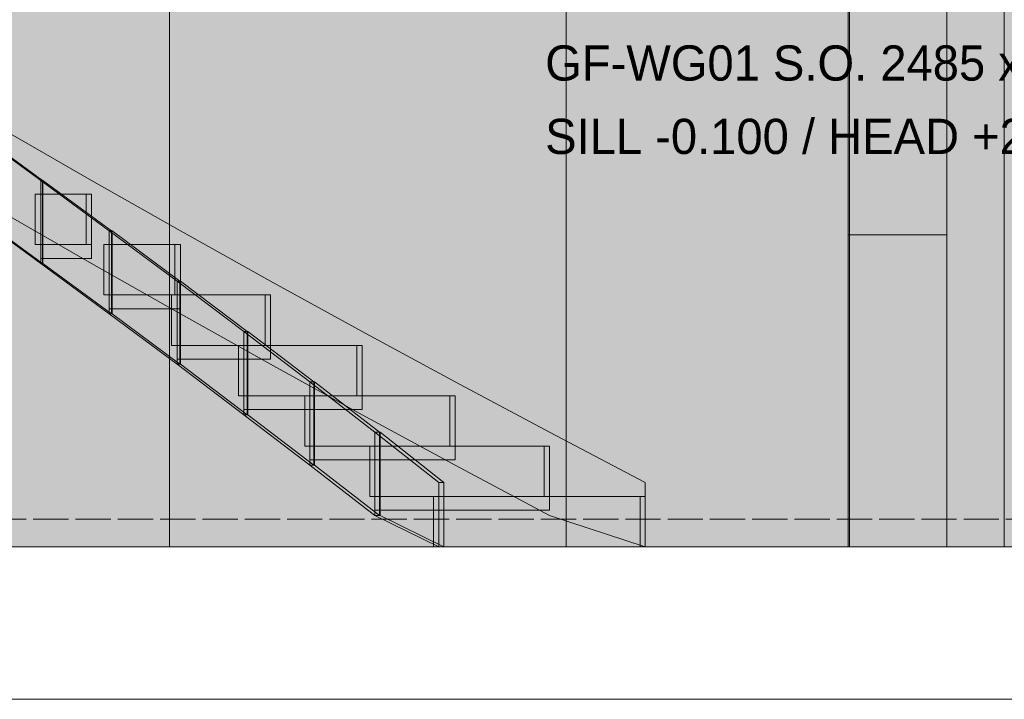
# Model space of a CAD drawing. Header units: millimetres. Extents: x 17 to 413, y 4 to 292.
# Tile 11 of 27: x 199 to 234, y 116 to 140. Entities that reach past the tile are written whole.
import ezdxf

# ---------------------------------------------------------------- set-up
doc = ezdxf.new("R2010")
doc.units = ezdxf.units.MM
doc.linetypes.add('DASHED', pattern=[1.524, 1.27, -0.254])
for name, color, linetype in [('FILL-WHITE', 7, 'Continuous'), ('LINE-CORE', 7, 'Continuous'), ('LINE-INK', 7, 'Continuous'), ('LINE-STEEL-DASH', 7, 'DASHED'), ('TEXT-INK', 7, 'Continuous')]:
    doc.layers.add(name, color=color, linetype=linetype)

msp = doc.modelspace()

# ---------------------------------------------------------------- hatches: boundary and pattern name
at = {"layer": 'FILL-WHITE', "true_color": 0xffffff}
h = msp.add_hatch(color=7, dxfattribs=at)
h.dxf.hatch_style = 1
h.paths.add_polyline_path([(242.193, 159.549), (242.193, 121.299), (177.676, 121.299), (177.676, 146.054), (168.571, 146.054), (168.571, 121.299), (130.426, 121.299), (130.426, 146.054), (121.321, 146.054), (121.321, 121.299), (120.933, 121.299), (120.933, 159.549)])
h = msp.add_hatch(color=7, dxfattribs=at)
h.dxf.hatch_style = 1
h.paths.add_polyline_path([(228.696, 159.549), (228.696, 159.553), (228.696, 159.549), (232.252, 159.549), (232.252, 121.299), (232.252, 121.295), (232.252, 121.299), (228.696, 121.299), (228.696, 121.295), (228.696, 121.299), (228.696, 121.299)])
h.paths.add_polyline_path([(231.236, 155.812), (228.696, 155.812), (228.696, 154.286), (231.236, 154.286)], flags=0)
h = msp.add_hatch(color=7, dxfattribs=at)
h.dxf.hatch_style = 1
h.paths.add_polyline_path([(228.696, 121.299), (228.696, 155.812), (228.696, 155.812), (228.696, 159.549), (232.252, 159.549), (232.252, 154.286), (232.252, 121.299), (228.696, 121.299)])
h = msp.add_hatch(color=7, dxfattribs=at)
h.dxf.hatch_style = 1
h.paths.add_polyline_path([(232.252, 159.549), (232.252, 121.299), (228.696, 121.299), (228.696, 154.299), (231.236, 154.299), (231.236, 155.799), (228.696, 155.799), (228.696, 159.549)])
h = msp.add_hatch(color=7, dxfattribs=at)
h.dxf.hatch_style = 1
h.paths.add_polyline_path([(228.696, 154.299), (231.236, 154.299), (231.236, 155.799), (228.696, 155.799), (228.696, 159.549), (232.252, 159.549), (232.252, 121.299), (232.252, 121.295), (232.252, 121.299), (228.696, 121.299)])
h = msp.add_hatch(color=7, dxfattribs=at)
h.dxf.hatch_style = 1
h.paths.add_polyline_path([(242.203, 159.549), (242.203, 121.299), (232.252, 121.299), (232.252, 159.549)])
h = msp.add_hatch(color=7, dxfattribs=at)
h.dxf.hatch_style = 1
h.paths.add_polyline_path([(234.318, 157.875), (234.318, 157.891), (234.319, 157.891), (234.321, 157.875), (237.877, 157.875), (237.877, 121.299), (234.321, 121.299), (234.318, 121.299), (234.318, 157.875)])
h = msp.add_hatch(color=7, dxfattribs=at)
h.dxf.hatch_style = 1
h.paths.add_polyline_path([(234.318, 121.299), (234.318, 157.875), (237.877, 157.875), (237.877, 121.299)])
h = msp.add_hatch(color=7, dxfattribs=at)
h.dxf.hatch_style = 1
h.paths.add_polyline_path([(164.926, 155.799), (165.126, 155.799), (165.126, 156.299), (168.12, 154.487), (168.126, 154.483), (168.133, 154.479), (171.126, 152.667), (174.12, 150.856), (174.126, 150.852), (174.126, 150.852), (177.126, 149.036), (177.133, 149.032), (180.121, 147.223), (180.126, 147.22), (180.133, 147.216), (183.121, 145.407), (183.126, 145.404), (183.133, 145.4), (186.126, 143.588), (189.12, 141.777), (189.126, 141.773), (189.126, 141.773), (192.126, 139.957), (195.176, 138.141), (198.276, 136.325), (201.426, 134.51), (204.626, 132.694), (207.876, 130.878), (211.176, 129.062), (214.526, 127.246), (217.926, 125.431), (221.376, 123.615), (221.376, 123.115), (221.376, 121.299), (217.926, 122.431), (214.526, 124.246), (211.176, 126.062), (207.876, 127.878), (204.626, 129.694), (201.426, 131.51), (198.276, 133.325), (195.176, 135.141), (192.126, 136.957), (189.126, 138.773), (186.132, 140.584), (186.126, 140.588), (186.126, 140.588), (183.129, 142.403), (183.126, 142.404), (183.119, 142.408), (180.131, 144.217), (180.126, 144.22), (180.119, 144.224), (177.126, 146.036), (177.119, 146.04), (174.126, 147.852), (171.132, 149.663), (171.126, 149.667), (171.126, 149.667), (168.132, 151.479), (168.126, 151.483), (168.119, 151.487), (165.126, 153.299), (165.126, 153.483), (165.126, 153.983), (164.926, 153.983)])
h = msp.add_hatch(color=7, dxfattribs=at)
h.dxf.hatch_style = 1
h.paths.add_polyline_path([(168.126, 154.483), (168.128, 154.482), (171.126, 152.667), (174.112, 150.861), (174.126, 150.852), (174.126, 150.852), (177.126, 149.036), (177.128, 149.035), (180.126, 147.22), (180.128, 147.219), (183.112, 145.413), (183.126, 145.404), (183.128, 145.403), (186.126, 143.588), (189.112, 141.782), (189.126, 141.773), (189.126, 141.773), (192.126, 139.957), (195.176, 138.141), (198.276, 136.325), (201.426, 134.51), (204.626, 132.694), (207.876, 130.878), (211.176, 129.062), (214.526, 127.246), (217.926, 125.431), (221.376, 123.615), (221.376, 121.299), (217.926, 122.431), (214.526, 124.246), (211.176, 126.062), (207.876, 127.878), (204.626, 129.694), (201.426, 131.51), (198.276, 133.325), (195.176, 135.141), (192.126, 136.957), (189.126, 138.773), (186.126, 140.588), (183.14, 142.395), (183.126, 142.404), (183.124, 142.405), (180.126, 144.22), (180.124, 144.221), (177.126, 146.036), (177.124, 146.037), (174.126, 147.852), (171.14, 149.658), (171.126, 149.667), (171.126, 149.667), (168.126, 151.483), (168.124, 151.484), (165.126, 153.299), (165.126, 156.299)])
h = msp.add_hatch(color=7, dxfattribs=at)
h.dxf.hatch_style = 1
h.paths.add_polyline_path([(68.007, 121.299), (68.007, 154.286), (68.056, 154.286), (68.056, 154.299), (68.04, 154.3), (68.04, 154.3), (68.04, 154.301), (68.056, 154.299), (218.526, 154.299), (218.526, 121.299), (154.356, 121.299), (154.356, 149.054), (136.151, 149.054), (136.151, 121.299), (120.591, 121.299), (120.591, 149.054), (102.402, 149.054), (102.402, 149.052), (102.386, 149.054), (102.386, 121.299)])
h = msp.add_hatch(color=7, dxfattribs=at)
h.dxf.hatch_style = 1
h.paths.add_polyline_path([(218.526, 154.299), (218.526, 121.299), (154.356, 121.299), (154.356, 149.054), (136.151, 149.054), (136.151, 121.299), (120.591, 121.299), (120.591, 149.054), (102.386, 149.054), (102.386, 121.299), (68.007, 121.299), (68.007, 154.299)])
h = msp.add_hatch(color=7, dxfattribs=at)
h.dxf.hatch_style = 1
h.paths.add_polyline_path([(137.601, 154.286), (137.602, 154.289), (137.617, 154.286), (242.193, 154.286), (242.193, 154.286), (242.193, 121.299), (242.193, 121.299), (177.676, 121.299), (177.676, 146.054), (168.571, 146.054), (168.571, 121.299), (130.426, 121.299), (130.426, 146.054), (121.321, 146.054), (121.321, 121.299), (120.933, 121.299), (120.933, 154.286)])
h = msp.add_hatch(color=7, dxfattribs=at)
h.dxf.hatch_style = 1
h.paths.add_polyline_path([(228.696, 154.299), (228.696, 154.286), (228.745, 154.286), (228.745, 121.299), (204.235, 121.299), (204.23, 121.293), (204.23, 121.293), (204.235, 121.299), (204.235, 149.054), (185.68, 149.054), (185.68, 121.299), (183.086, 121.299), (183.086, 154.299)])
h = msp.add_hatch(color=7, dxfattribs=at)
h.dxf.hatch_style = 1
h.paths.add_polyline_path([(228.696, 154.299), (228.696, 154.286), (228.745, 154.286), (228.745, 121.299), (204.235, 121.299), (204.235, 149.054), (185.68, 149.054), (185.68, 121.299), (183.086, 121.299), (183.086, 154.299)])
h = msp.add_hatch(color=7, dxfattribs=at)
h.dxf.hatch_style = 1
h.paths.add_polyline_path([(228.696, 121.299), (228.696, 154.286), (228.696, 154.299), (231.236, 154.299), (232.252, 154.299), (232.252, 121.299), (228.696, 121.299)])
h = msp.add_hatch(color=7, dxfattribs=at)
h.dxf.hatch_style = 1
h.paths.add_polyline_path([(232.252, 154.299), (232.252, 121.299), (228.696, 121.299), (228.696, 154.299)])
h = msp.add_hatch(color=7, dxfattribs=at)
h.dxf.hatch_style = 1
h.paths.add_polyline_path([(232.252, 121.299), (232.252, 154.299), (234.318, 154.299), (234.318, 121.299), (232.252, 121.299)])
h = msp.add_hatch(color=7, dxfattribs=at)
h.dxf.hatch_style = 1
h.paths.add_polyline_path([(232.252, 154.299), (234.318, 154.299), (234.318, 121.299), (232.252, 121.299), (232.252, 154.299)])
h = msp.add_hatch(color=7, dxfattribs=at)
h.dxf.hatch_style = 1
h.paths.add_polyline_path([(232.252, 154.286), (242.203, 154.286), (242.203, 121.299), (232.252, 121.299)])
h = msp.add_hatch(color=7, dxfattribs=at)
h.dxf.hatch_style = 1
h.paths.add_polyline_path([(232.252, 150.549), (232.252, 132.549), (228.696, 132.549), (228.696, 150.549)])
h = msp.add_hatch(color=7, dxfattribs=at)
h.dxf.hatch_style = 1
h.paths.add_polyline_path([(228.696, 132.549), (228.696, 150.549), (232.252, 150.549), (232.252, 132.549), (228.696, 132.549)])
h = msp.add_hatch(color=7, dxfattribs=at)
h.dxf.hatch_style = 1
h.paths.add_polyline_path([(217.473, 134.507), (240.328, 134.507), (240.328, 139.899), (217.473, 139.899)])
h = msp.add_hatch(color=7, dxfattribs=at)
h.dxf.hatch_style = 1
h.paths.add_polyline_path([(197.116, 136.325), (197.173, 136.325), (199.653, 134.51), (199.596, 134.51)])
h = msp.add_hatch(color=7, dxfattribs=at)
h.dxf.hatch_style = 1
h.paths.add_polyline_path([(199.596, 134.51), (199.596, 133.51), (199.596, 131.51), (197.116, 133.325), (197.116, 134.01), (197.116, 136.325)])
h = msp.add_hatch(color=7, dxfattribs=at)
h.dxf.hatch_style = 1
h.paths.add_polyline_path([(197.173, 133.325), (197.173, 136.325), (199.653, 134.51), (199.653, 131.51), (197.173, 133.325)])
h = msp.add_hatch(color=7, dxfattribs=at)
h.dxf.hatch_style = 1
h.paths.add_polyline_path([(199.596, 131.51), (199.596, 134.51), (199.653, 134.51), (199.653, 131.51)])
h = msp.add_hatch(color=7, dxfattribs=at)
h.dxf.hatch_style = 1
h.paths.add_polyline_path([(199.675, 134.51), (199.675, 131.51), (199.596, 131.51), (199.596, 134.51)])
h = msp.add_hatch(color=7, dxfattribs=at)
h.dxf.hatch_style = 1
h.paths.add_polyline_path([(199.675, 134.51), (202.145, 132.694), (202.066, 132.694), (199.596, 134.51)])
h = msp.add_hatch(color=7, dxfattribs=at)
h.dxf.hatch_style = 1
h.paths.add_polyline_path([(202.066, 132.694), (202.066, 131.694), (202.066, 129.694), (199.596, 131.51), (199.596, 132.194), (199.596, 134.51)])
h = msp.add_hatch(color=7, dxfattribs=at)
h.dxf.hatch_style = 1
h.paths.add_polyline_path([(199.675, 134.51), (202.145, 132.694), (202.145, 129.694), (199.675, 131.51)])
h = msp.add_hatch(color=7, dxfattribs=at)
h.dxf.hatch_style = 1
h.paths.add_polyline_path([(201.228, 134.01), (201.228, 132.194), (199.398, 132.194), (199.398, 134.01)])
h = msp.add_hatch(color=7, dxfattribs=at)
h.dxf.hatch_style = 1
h.paths.add_polyline_path([(199.596, 134.01), (199.596, 132.194), (199.398, 132.194), (199.398, 134.01)])
h = msp.add_hatch(color=7, dxfattribs=at)
h.dxf.hatch_style = 1
h.paths.add_polyline_path([(199.596, 133.51), (199.596, 134.01), (201.426, 134.01), (201.426, 131.694), (199.596, 131.694), (199.596, 132.194), (199.596, 133.51)])
h = msp.add_hatch(color=7, dxfattribs=at)
h.dxf.hatch_style = 1
h.paths.add_polyline_path([(201.228, 132.194), (201.228, 134.01), (201.426, 134.01), (201.426, 132.194)])
h = msp.add_hatch(color=7, dxfattribs=at)
h.dxf.hatch_style = 1
h.paths.add_polyline_path([(197.116, 133.325), (197.173, 133.325), (199.653, 131.51), (199.596, 131.51)])
h = msp.add_hatch(color=7, dxfattribs=at)
h.dxf.hatch_style = 1
h.paths.add_polyline_path([(202.066, 132.694), (202.145, 132.694), (202.145, 129.694), (202.066, 129.694)])
h = msp.add_hatch(color=7, dxfattribs=at)
h.dxf.hatch_style = 1
h.paths.add_polyline_path([(202.168, 132.694), (202.168, 129.694), (202.066, 129.694), (202.066, 132.694)])
h = msp.add_hatch(color=7, dxfattribs=at)
h.dxf.hatch_style = 1
h.paths.add_polyline_path([(202.168, 132.694), (204.608, 130.878), (204.506, 130.878), (202.066, 132.694)])
h = msp.add_hatch(color=7, dxfattribs=at)
h.dxf.hatch_style = 1
h.paths.add_polyline_path([(204.506, 130.878), (204.506, 129.878), (204.506, 127.878), (202.066, 129.694), (202.066, 130.378), (202.066, 132.694)])
h = msp.add_hatch(color=7, dxfattribs=at)
h.dxf.hatch_style = 1
h.paths.add_polyline_path([(202.168, 132.694), (204.608, 130.878), (204.608, 127.878), (202.168, 129.694)])
h = msp.add_hatch(color=7, dxfattribs=at)
h.dxf.hatch_style = 1
h.paths.add_polyline_path([(204.43, 132.194), (204.43, 130.378), (201.87, 130.378), (201.87, 132.194)])
h = msp.add_hatch(color=7, dxfattribs=at)
h.dxf.hatch_style = 1
h.paths.add_polyline_path([(202.066, 132.194), (202.066, 130.378), (201.87, 130.378), (201.87, 132.194)])
h = msp.add_hatch(color=7, dxfattribs=at)
h.dxf.hatch_style = 1
h.paths.add_polyline_path([(202.066, 131.694), (202.066, 132.194), (204.626, 132.194), (204.626, 129.878), (202.066, 129.878), (202.066, 130.378)])
h = msp.add_hatch(color=7, dxfattribs=at)
h.dxf.hatch_style = 1
h.paths.add_polyline_path([(204.43, 130.378), (204.43, 132.194), (204.626, 132.194), (204.626, 130.378)])
h = msp.add_hatch(color=7, dxfattribs=at)
h.dxf.hatch_style = 1
h.paths.add_polyline_path([(199.596, 131.51), (199.675, 131.51), (202.145, 129.694), (202.066, 129.694), (199.596, 131.51)])
h = msp.add_hatch(color=7, dxfattribs=at)
h.dxf.hatch_style = 1
h.paths.add_polyline_path([(204.506, 127.878), (204.506, 130.878), (204.608, 130.878), (204.608, 127.878)])
h = msp.add_hatch(color=7, dxfattribs=at)
h.dxf.hatch_style = 1
h.paths.add_polyline_path([(204.629, 130.878), (204.629, 127.878), (204.506, 127.878), (204.506, 130.878)])
h = msp.add_hatch(color=7, dxfattribs=at)
h.dxf.hatch_style = 1
h.paths.add_polyline_path([(204.629, 130.878), (207.039, 129.062), (206.916, 129.062), (204.506, 130.878)])
h = msp.add_hatch(color=7, dxfattribs=at)
h.dxf.hatch_style = 1
h.paths.add_polyline_path([(206.916, 129.062), (206.916, 128.062), (206.916, 126.062), (204.506, 127.878), (204.506, 128.562), (204.506, 130.878)])
h = msp.add_hatch(color=7, dxfattribs=at)
h.dxf.hatch_style = 1
h.paths.add_polyline_path([(204.629, 130.878), (207.039, 129.062), (207.039, 126.062), (204.629, 127.878)])
h = msp.add_hatch(color=7, dxfattribs=at)
h.dxf.hatch_style = 1
h.paths.add_polyline_path([(207.682, 130.378), (207.682, 128.562), (204.312, 128.562), (204.312, 130.378)])
h = msp.add_hatch(color=7, dxfattribs=at)
h.dxf.hatch_style = 1
h.paths.add_polyline_path([(204.506, 130.378), (204.506, 128.562), (204.312, 128.562), (204.312, 130.378)])
h = msp.add_hatch(color=7, dxfattribs=at)
h.dxf.hatch_style = 1
h.paths.add_polyline_path([(204.506, 128.562), (204.506, 129.878), (204.506, 130.378), (207.876, 130.378), (207.876, 128.062), (204.506, 128.062)])
h = msp.add_hatch(color=7, dxfattribs=at)
h.dxf.hatch_style = 1
h.paths.add_polyline_path([(207.682, 130.378), (207.876, 130.378), (207.876, 128.562), (207.682, 128.562)])
h = msp.add_hatch(color=7, dxfattribs=at)
h.dxf.hatch_style = 1
h.paths.add_polyline_path([(202.168, 129.694), (204.608, 127.878), (204.506, 127.878), (202.066, 129.694)])
h = msp.add_hatch(color=7, dxfattribs=at)
h.dxf.hatch_style = 1
h.paths.add_polyline_path([(206.916, 129.062), (207.039, 129.062), (207.039, 126.062), (206.916, 126.062)])
h = msp.add_hatch(color=7, dxfattribs=at)
h.dxf.hatch_style = 1
h.paths.add_polyline_path([(207.061, 129.062), (207.061, 126.062), (206.916, 126.062), (206.916, 129.062)])
h = msp.add_hatch(color=7, dxfattribs=at)
h.dxf.hatch_style = 1
h.paths.add_polyline_path([(207.061, 129.062), (209.441, 127.246), (209.296, 127.246), (206.916, 129.062)])
h = msp.add_hatch(color=7, dxfattribs=at)
h.dxf.hatch_style = 1
h.paths.add_polyline_path([(209.296, 127.246), (209.296, 126.246), (209.296, 124.246), (206.916, 126.062), (206.916, 126.746), (206.916, 129.062)])
h = msp.add_hatch(color=7, dxfattribs=at)
h.dxf.hatch_style = 1
h.paths.add_polyline_path([(207.061, 126.062), (207.061, 129.062), (209.441, 127.246), (209.441, 124.246)])
h = msp.add_hatch(color=7, dxfattribs=at)
h.dxf.hatch_style = 1
h.paths.add_polyline_path([(210.984, 128.562), (210.984, 126.746), (206.724, 126.746), (206.724, 128.562)])
h = msp.add_hatch(color=7, dxfattribs=at)
h.dxf.hatch_style = 1
h.paths.add_polyline_path([(206.724, 128.562), (206.916, 128.562), (206.916, 126.746), (206.724, 126.746)])
h = msp.add_hatch(color=7, dxfattribs=at)
h.dxf.hatch_style = 1
h.paths.add_polyline_path([(206.916, 126.746), (206.916, 128.062), (206.916, 128.562), (211.176, 128.562), (211.176, 126.246), (206.916, 126.246)])
h = msp.add_hatch(color=7, dxfattribs=at)
h.dxf.hatch_style = 1
h.paths.add_polyline_path([(210.984, 126.746), (210.984, 128.562), (211.176, 128.562), (211.176, 126.746), (210.984, 126.746)])
h = msp.add_hatch(color=7, dxfattribs=at)
h.dxf.hatch_style = 1
h.paths.add_polyline_path([(204.629, 127.878), (207.039, 126.062), (206.916, 126.062), (204.506, 127.878)])
h = msp.add_hatch(color=7, dxfattribs=at)
h.dxf.hatch_style = 1
h.paths.add_polyline_path([(209.296, 127.246), (209.441, 127.246), (209.441, 124.246), (209.296, 124.246)])
h = msp.add_hatch(color=7, dxfattribs=at)
h.dxf.hatch_style = 1
h.paths.add_polyline_path([(209.462, 127.246), (209.462, 124.246), (209.296, 124.246), (209.296, 127.246)])
h = msp.add_hatch(color=7, dxfattribs=at)
h.dxf.hatch_style = 1
h.paths.add_polyline_path([(209.296, 127.246), (209.462, 127.246), (211.802, 125.431), (211.636, 125.431), (209.296, 127.246)])
h = msp.add_hatch(color=7, dxfattribs=at)
h.dxf.hatch_style = 1
h.paths.add_polyline_path([(211.636, 125.431), (211.636, 124.431), (211.636, 122.431), (209.296, 124.246), (209.296, 124.931), (209.296, 127.246)])
h = msp.add_hatch(color=7, dxfattribs=at)
h.dxf.hatch_style = 1
h.paths.add_polyline_path([(209.462, 127.246), (211.802, 125.431), (211.802, 122.431), (209.462, 124.246)])
h = msp.add_hatch(color=7, dxfattribs=at)
h.dxf.hatch_style = 1
h.paths.add_polyline_path([(214.337, 126.746), (214.337, 124.931), (209.107, 124.931), (209.107, 126.746)])
h = msp.add_hatch(color=7, dxfattribs=at)
h.dxf.hatch_style = 1
h.paths.add_polyline_path([(209.107, 126.746), (209.296, 126.746), (209.296, 124.931), (209.107, 124.931)])
h = msp.add_hatch(color=7, dxfattribs=at)
h.dxf.hatch_style = 1
h.paths.add_polyline_path([(209.296, 124.931), (209.296, 126.246), (209.296, 126.746), (214.526, 126.746), (214.526, 124.431), (209.296, 124.431)])
h = msp.add_hatch(color=7, dxfattribs=at)
h.dxf.hatch_style = 1
h.paths.add_polyline_path([(214.337, 126.746), (214.526, 126.746), (214.526, 124.931), (214.337, 124.931)])
h = msp.add_hatch(color=7, dxfattribs=at)
h.dxf.hatch_style = 1
h.paths.add_polyline_path([(206.916, 126.062), (207.061, 126.062), (209.441, 124.246), (209.296, 124.246), (206.916, 126.062)])
h = msp.add_hatch(color=7, dxfattribs=at)
h.dxf.hatch_style = 1
h.paths.add_polyline_path([(211.636, 122.431), (211.636, 125.431), (211.802, 125.431), (211.802, 122.431)])
h = msp.add_hatch(color=7, dxfattribs=at)
h.dxf.hatch_style = 1
h.paths.add_polyline_path([(211.636, 125.431), (211.824, 125.431), (211.824, 122.431), (211.636, 122.431), (211.636, 125.431)])
h = msp.add_hatch(color=7, dxfattribs=at)
h.dxf.hatch_style = 1
h.paths.add_polyline_path([(211.636, 125.431), (211.824, 125.431), (214.124, 123.615), (213.936, 123.615), (211.636, 125.431)])
h = msp.add_hatch(color=7, dxfattribs=at)
h.dxf.hatch_style = 1
h.paths.add_polyline_path([(211.636, 125.431), (213.936, 123.615), (213.936, 122.615), (213.936, 121.299), (211.636, 122.431), (211.636, 123.115)])
h = msp.add_hatch(color=7, dxfattribs=at)
h.dxf.hatch_style = 1
h.paths.add_polyline_path([(211.824, 122.431), (211.824, 125.431), (214.124, 123.615), (214.124, 121.299)])
h = msp.add_hatch(color=7, dxfattribs=at)
h.dxf.hatch_style = 1
h.paths.add_polyline_path([(217.74, 124.931), (217.74, 123.115), (211.45, 123.115), (211.45, 124.931)])
h = msp.add_hatch(color=7, dxfattribs=at)
h.dxf.hatch_style = 1
h.paths.add_polyline_path([(211.636, 124.931), (211.636, 123.115), (211.45, 123.115), (211.45, 124.931)])
h = msp.add_hatch(color=7, dxfattribs=at)
h.dxf.hatch_style = 1
h.paths.add_polyline_path([(211.636, 124.431), (211.636, 124.931), (217.926, 124.931), (217.926, 122.615), (211.636, 122.615), (211.636, 123.115)])
h = msp.add_hatch(color=7, dxfattribs=at)
h.dxf.hatch_style = 1
h.paths.add_polyline_path([(217.74, 123.115), (217.74, 124.931), (217.926, 124.931), (217.926, 123.115)])
h = msp.add_hatch(color=7, dxfattribs=at)
h.dxf.hatch_style = 1
h.paths.add_polyline_path([(209.462, 124.246), (211.802, 122.431), (211.636, 122.431), (209.296, 124.246)])
h = msp.add_hatch(color=7, dxfattribs=at)
h.dxf.hatch_style = 1
h.paths.add_polyline_path([(213.936, 121.299), (213.936, 123.615), (214.124, 123.615), (214.124, 121.299)])
h = msp.add_hatch(color=7, dxfattribs=at)
h.dxf.hatch_style = 1
h.paths.add_polyline_path([(221.192, 123.115), (221.192, 121.299), (213.752, 121.299), (213.752, 123.115)])
h = msp.add_hatch(color=7, dxfattribs=at)
h.dxf.hatch_style = 1
h.paths.add_polyline_path([(213.752, 123.115), (213.936, 123.115), (213.936, 121.299), (213.752, 121.299)])
h = msp.add_hatch(color=7, dxfattribs=at)
h.dxf.hatch_style = 1
h.paths.add_polyline_path([(213.936, 122.615), (213.936, 123.115), (221.376, 123.115), (221.376, 121.299), (213.936, 121.299)])
h = msp.add_hatch(color=7, dxfattribs=at)
h.dxf.hatch_style = 1
h.paths.add_polyline_path([(221.192, 121.299), (221.192, 123.115), (221.376, 123.115), (221.376, 121.299), (221.192, 121.299)])
h = msp.add_hatch(color=7, dxfattribs=at)
h.dxf.hatch_style = 1
h.paths.add_polyline_path([(211.824, 122.431), (214.124, 121.299), (213.936, 121.299), (211.636, 122.431)])

# ---------------------------------------------------------------- linework, layer by layer
at = {"layer": 'LINE-CORE', "lineweight": 5}
for points in [[(242.193, 159.549), (242.193, 121.299), (177.676, 121.299), (177.676, 146.054), (168.571, 146.054), (168.571, 121.299), (130.426, 121.299), (130.426, 146.054), (121.321, 146.054), (121.321, 121.299), (120.933, 121.299), (120.933, 159.549)], [(228.696, 159.549), (228.696, 159.549), (228.696, 159.549), (228.696, 159.553), (228.696, 159.549), (232.252, 159.549), (232.252, 121.299), (232.252, 121.299), (232.252, 121.295), (232.252, 121.299), (228.696, 121.299), (228.696, 121.295), (228.696, 121.299), (228.696, 121.299), (228.696, 159.549)], [(228.696, 121.299), (228.696, 121.299), (228.696, 155.812), (228.696, 155.812), (228.696, 159.549), (232.252, 159.549), (232.252, 159.549), (232.252, 159.549), (232.252, 159.549), (232.252, 154.286), (232.252, 121.299), (228.696, 121.299), (228.696, 121.299)], [(232.252, 159.549), (232.252, 121.299), (228.696, 121.299), (228.696, 154.299), (231.236, 154.299), (231.236, 155.799), (228.696, 155.799), (228.696, 159.549)], [(228.696, 154.299), (231.236, 154.299), (231.236, 155.799), (228.696, 155.799), (228.696, 159.549), (232.252, 159.549), (232.252, 159.549), (232.252, 159.549), (232.252, 159.549), (232.252, 121.299), (232.252, 121.299), (232.252, 121.295), (232.252, 121.299), (228.696, 121.299)], [(242.203, 159.549), (242.203, 121.299), (242.203, 121.299), (232.252, 121.299), (232.252, 159.549), (232.252, 159.549)], [(234.318, 157.875), (234.318, 157.891), (234.319, 157.891), (234.321, 157.875), (237.877, 157.875), (237.877, 121.299), (234.321, 121.299), (234.318, 121.299), (234.318, 157.875), (234.318, 157.875)], [(234.318, 121.299), (234.318, 157.875), (237.877, 157.875), (237.877, 157.875), (237.877, 121.299), (234.318, 121.299)], [(68.007, 121.299), (68.007, 154.286), (68.056, 154.286), (68.056, 154.299), (68.04, 154.3), (68.04, 154.3), (68.04, 154.301), (68.056, 154.299), (68.056, 154.299), (218.526, 154.299), (218.526, 121.299), (154.356, 121.299), (154.356, 149.054), (136.151, 149.054), (136.151, 121.299), (120.591, 121.299), (120.591, 121.299), (120.591, 149.054), (102.402, 149.054), (102.402, 149.052), (102.386, 149.054), (102.386, 121.299), (68.007, 121.299)], [(218.526, 154.299), (218.526, 121.299), (154.356, 121.299), (154.356, 149.054), (136.151, 149.054), (136.151, 121.299), (120.591, 121.299), (120.591, 149.054), (102.386, 149.054), (102.386, 121.299), (68.007, 121.299), (68.007, 154.299)], [(137.601, 154.286), (137.602, 154.289), (137.617, 154.286), (242.193, 154.286), (242.193, 154.286), (242.193, 121.299), (242.193, 121.299), (177.676, 121.299), (177.676, 146.054), (168.571, 146.054), (168.571, 121.299), (130.426, 121.299), (130.426, 146.054), (121.321, 146.054), (121.321, 121.299), (120.933, 121.299), (120.933, 154.286)], [(228.696, 154.299), (228.696, 154.299), (228.696, 154.299), (228.696, 154.299), (228.696, 154.286), (228.745, 154.286), (228.745, 154.286), (228.745, 154.286), (228.745, 121.299), (204.235, 121.299), (204.235, 121.299), (204.23, 121.293), (204.23, 121.293), (204.235, 121.299), (204.235, 149.054), (185.68, 149.054), (185.68, 121.299), (183.086, 121.299), (183.086, 121.299), (183.086, 154.299)], [(228.696, 154.299), (228.696, 154.286), (228.696, 154.286), (228.696, 154.286), (228.696, 154.286), (228.696, 154.286), (228.745, 154.286), (228.745, 121.299), (228.745, 121.299), (204.235, 121.299), (204.235, 149.054), (185.68, 149.054), (185.68, 121.299), (185.68, 121.299), (183.086, 121.299), (183.086, 154.299)], [(228.696, 121.299), (228.696, 154.286), (228.696, 154.299), (231.236, 154.299), (231.236, 154.299), (232.252, 154.299), (232.252, 154.299), (232.252, 121.299), (228.696, 121.299), (228.696, 121.299)], [(232.252, 154.299), (232.252, 121.299), (232.252, 121.299), (228.696, 121.299), (228.696, 154.299), (228.696, 154.299)], [(232.252, 121.299), (232.252, 121.299), (232.252, 154.299), (234.318, 154.299), (234.318, 154.299), (234.318, 121.299), (232.252, 121.299), (232.252, 121.299)], [(232.252, 154.299), (232.252, 154.299), (234.318, 154.299), (234.318, 121.299), (234.318, 121.299), (232.252, 121.299), (232.252, 154.299), (232.252, 154.299)], [(232.252, 154.286), (242.203, 154.286), (242.203, 154.286), (242.203, 154.286), (242.203, 121.299), (232.252, 121.299)], [(232.252, 150.549), (232.252, 132.549), (228.696, 132.549), (228.696, 150.549)], [(228.696, 132.549), (228.696, 132.549), (228.696, 150.549), (232.252, 150.549), (232.252, 150.549), (232.252, 150.549), (232.252, 150.549), (232.252, 132.549), (228.696, 132.549), (228.696, 132.549)], [(197.116, 136.325), (197.173, 136.325), (199.653, 134.51), (199.653, 134.51), (199.596, 134.51), (197.116, 136.325)], [(199.596, 134.51), (199.596, 133.51), (199.596, 131.51), (197.116, 133.325), (197.116, 134.01), (197.116, 136.325)], [(197.173, 133.325), (197.173, 136.325), (199.653, 134.51), (199.653, 134.51), (199.653, 134.51), (199.653, 131.51), (197.173, 133.325), (197.173, 133.325)], [(199.596, 131.51), (199.596, 134.51), (199.653, 134.51), (199.653, 134.51), (199.653, 131.51), (199.596, 131.51)], [(199.675, 134.51), (199.675, 131.51), (199.596, 131.51), (199.596, 134.51)], [(199.675, 134.51), (202.145, 132.694), (202.145, 132.694), (202.066, 132.694), (199.596, 134.51), (199.596, 134.51)], [(202.066, 132.694), (202.066, 131.694), (202.066, 129.694), (199.596, 131.51), (199.596, 132.194), (199.596, 134.51)], [(199.675, 134.51), (202.145, 132.694), (202.145, 129.694), (199.675, 131.51)], [(201.228, 134.01), (201.228, 132.194), (201.228, 132.194), (199.398, 132.194), (199.398, 134.01), (199.398, 134.01)], [(199.596, 134.01), (199.596, 132.194), (199.596, 132.194), (199.398, 132.194), (199.398, 134.01), (199.398, 134.01)], [(199.596, 133.51), (199.596, 134.01), (201.426, 134.01), (201.426, 134.01), (201.426, 134.01), (201.426, 131.694), (199.596, 131.694), (199.596, 132.194), (199.596, 133.51), (199.596, 133.51)], [(201.228, 132.194), (201.228, 134.01), (201.426, 134.01), (201.426, 134.01), (201.426, 132.194), (201.228, 132.194)], [(197.116, 133.325), (197.173, 133.325), (199.653, 131.51), (199.653, 131.51), (199.596, 131.51), (197.116, 133.325)], [(202.066, 132.694), (202.145, 132.694), (202.145, 129.694), (202.066, 129.694)], [(202.168, 132.694), (202.168, 129.694), (202.168, 129.694), (202.066, 129.694), (202.066, 132.694), (202.066, 132.694)], [(202.168, 132.694), (204.608, 130.878), (204.506, 130.878), (202.066, 132.694)], [(204.506, 130.878), (204.506, 129.878), (204.506, 127.878), (202.066, 129.694), (202.066, 130.378), (202.066, 132.694)], [(202.168, 132.694), (204.608, 130.878), (204.608, 127.878), (202.168, 129.694)], [(204.43, 132.194), (204.43, 130.378), (204.43, 130.378), (201.87, 130.378), (201.87, 132.194), (201.87, 132.194)], [(202.066, 132.194), (202.066, 130.378), (202.066, 130.378), (201.87, 130.378), (201.87, 132.194), (201.87, 132.194)], [(202.066, 131.694), (202.066, 131.694), (202.066, 131.694), (202.066, 132.194), (204.626, 132.194), (204.626, 132.194), (204.626, 132.194), (204.626, 129.878), (204.626, 129.878), (204.626, 129.878), (202.066, 129.878), (202.066, 130.378)], [(204.43, 130.378), (204.43, 132.194), (204.626, 132.194), (204.626, 132.194), (204.626, 130.378), (204.43, 130.378)], [(199.596, 131.51), (199.675, 131.51), (202.145, 129.694), (202.145, 129.694), (202.145, 129.694), (202.145, 129.694), (202.066, 129.694), (199.596, 131.51), (199.596, 131.51), (199.596, 131.51)], [(204.506, 127.878), (204.506, 130.878), (204.608, 130.878), (204.608, 130.878), (204.608, 127.878), (204.506, 127.878)], [(204.629, 130.878), (204.629, 127.878), (204.506, 127.878), (204.506, 130.878)], [(204.629, 130.878), (207.039, 129.062), (206.916, 129.062), (204.506, 130.878)], [(206.916, 129.062), (206.916, 128.062), (206.916, 126.062), (206.916, 126.062), (204.506, 127.878), (204.506, 128.562), (204.506, 130.878)], [(204.629, 130.878), (207.039, 129.062), (207.039, 126.062), (204.629, 127.878)], [(207.682, 130.378), (207.682, 128.562), (204.312, 128.562), (204.312, 130.378)], [(204.506, 130.378), (204.506, 128.562), (204.312, 128.562), (204.312, 130.378)], [(204.506, 128.562), (204.506, 129.878), (204.506, 130.378), (207.876, 130.378), (207.876, 128.062), (204.506, 128.062), (204.506, 128.562)], [(207.682, 130.378), (207.876, 130.378), (207.876, 128.562), (207.682, 128.562)], [(202.168, 129.694), (204.608, 127.878), (204.506, 127.878), (202.066, 129.694)], [(206.916, 129.062), (207.039, 129.062), (207.039, 126.062), (206.916, 126.062)], [(207.061, 129.062), (207.061, 126.062), (206.916, 126.062), (206.916, 129.062)], [(207.061, 129.062), (209.441, 127.246), (209.441, 127.246), (209.441, 127.246), (209.296, 127.246), (206.916, 129.062)], [(209.296, 127.246), (209.296, 126.246), (209.296, 124.246), (206.916, 126.062), (206.916, 126.746), (206.916, 129.062)], [(207.061, 126.062), (207.061, 129.062), (209.441, 127.246), (209.441, 127.246), (209.441, 124.246), (207.061, 126.062)], [(210.984, 128.562), (210.984, 126.746), (210.984, 126.746), (206.724, 126.746), (206.724, 128.562), (206.724, 128.562)], [(206.724, 128.562), (206.724, 128.562), (206.724, 128.562), (206.916, 128.562), (206.916, 126.746), (206.916, 126.746), (206.916, 126.746), (206.916, 126.746), (206.724, 126.746), (206.724, 128.562)], [(206.916, 126.746), (206.916, 128.062), (206.916, 128.062), (206.916, 128.062), (206.916, 128.562), (211.176, 128.562), (211.176, 128.562), (211.176, 128.562), (211.176, 126.246), (206.916, 126.246), (206.916, 126.746)], [(210.984, 126.746), (210.984, 126.746), (210.984, 128.562), (211.176, 128.562), (211.176, 128.562), (211.176, 128.562), (211.176, 128.562), (211.176, 126.746), (210.984, 126.746), (210.984, 126.746)], [(204.629, 127.878), (207.039, 126.062), (207.039, 126.062), (207.039, 126.062), (206.916, 126.062), (204.506, 127.878)], [(209.296, 127.246), (209.441, 127.246), (209.441, 124.246), (209.296, 124.246)], [(209.462, 127.246), (209.462, 124.246), (209.462, 124.246), (209.296, 124.246), (209.296, 127.246), (209.296, 127.246)], [(209.296, 127.246), (209.462, 127.246), (211.802, 125.431), (211.802, 125.431), (211.802, 125.431), (211.802, 125.431), (211.636, 125.431), (209.296, 127.246), (209.296, 127.246), (209.296, 127.246)], [(211.636, 125.431), (211.636, 124.431), (211.636, 122.431), (209.296, 124.246), (209.296, 124.931), (209.296, 127.246)], [(209.462, 127.246), (211.802, 125.431), (211.802, 122.431), (209.462, 124.246)], [(214.337, 126.746), (214.337, 124.931), (214.337, 124.931), (209.107, 124.931), (209.107, 126.746), (209.107, 126.746)], [(209.107, 126.746), (209.107, 126.746), (209.107, 126.746), (209.296, 126.746), (209.296, 124.931), (209.296, 124.931), (209.296, 124.931), (209.296, 124.931), (209.107, 124.931), (209.107, 126.746)], [(209.296, 124.931), (209.296, 126.246), (209.296, 126.746), (214.526, 126.746), (214.526, 126.746), (214.526, 126.746), (214.526, 124.431), (209.296, 124.431), (209.296, 124.931)], [(214.337, 126.746), (214.526, 126.746), (214.526, 124.931), (214.337, 124.931)], [(206.916, 126.062), (207.061, 126.062), (209.441, 124.246), (209.441, 124.246), (209.441, 124.246), (209.296, 124.246), (206.916, 126.062), (206.916, 126.062)], [(211.636, 122.431), (211.636, 125.431), (211.802, 125.431), (211.802, 125.431), (211.802, 122.431), (211.636, 122.431)], [(211.636, 125.431), (211.636, 125.431), (211.824, 125.431), (211.824, 122.431), (211.824, 122.431), (211.824, 122.431), (211.824, 122.431), (211.636, 122.431), (211.636, 125.431), (211.636, 125.431)], [(211.636, 125.431), (211.824, 125.431), (214.124, 123.615), (214.124, 123.615), (214.124, 123.615), (213.936, 123.615), (211.636, 125.431), (211.636, 125.431)], [(211.636, 125.431), (211.636, 125.431), (213.936, 123.615), (213.936, 122.615), (213.936, 122.615), (213.936, 121.299), (211.636, 122.431), (211.636, 123.115), (211.636, 123.115), (211.636, 125.431)], [(211.824, 122.431), (211.824, 125.431), (214.124, 123.615), (214.124, 123.615), (214.124, 123.615), (214.124, 123.615), (214.124, 121.299), (211.824, 122.431)], [(217.74, 124.931), (217.74, 123.115), (211.45, 123.115), (211.45, 124.931)], [(211.636, 124.931), (211.636, 123.115), (211.45, 123.115), (211.45, 124.931)], [(211.636, 124.431), (211.636, 124.931), (217.926, 124.931), (217.926, 122.615), (217.926, 122.615), (211.636, 122.615), (211.636, 123.115)], [(217.74, 123.115), (217.74, 124.931), (217.926, 124.931), (217.926, 124.931), (217.926, 123.115), (217.74, 123.115)], [(209.462, 124.246), (211.802, 122.431), (211.636, 122.431), (209.296, 124.246)], [(213.936, 121.299), (213.936, 123.615), (214.124, 123.615), (214.124, 123.615), (214.124, 121.299), (213.936, 121.299)], [(221.192, 123.115), (221.192, 121.299), (213.752, 121.299), (213.752, 123.115)], [(213.752, 123.115), (213.752, 123.115), (213.752, 123.115), (213.936, 123.115), (213.936, 121.299), (213.936, 121.299), (213.936, 121.299), (213.936, 121.299), (213.752, 121.299), (213.752, 123.115)], [(213.936, 122.615), (213.936, 123.115), (221.376, 123.115), (221.376, 121.299), (213.936, 121.299)], [(221.192, 121.299), (221.192, 121.299), (221.192, 123.115), (221.376, 123.115), (221.376, 123.115), (221.376, 123.115), (221.376, 123.115), (221.376, 121.299), (221.192, 121.299), (221.192, 121.299)], [(211.824, 122.431), (214.124, 121.299), (214.124, 121.299), (213.936, 121.299), (211.636, 122.431)]]:
    msp.add_lwpolyline(points, close=True, dxfattribs=at)
for points in [[(198.276, 136.325), (201.426, 134.51), (204.626, 132.694), (207.876, 130.878), (211.176, 129.062), (214.526, 127.246), (217.926, 125.431), (221.376, 123.615), (221.376, 123.115), (221.376, 121.299), (217.926, 122.431), (214.526, 124.246), (211.176, 126.062), (207.876, 127.878), (204.626, 129.694), (201.426, 131.51), (198.276, 133.325)], [(198.276, 136.325), (201.426, 134.51), (204.626, 132.694), (207.876, 130.878), (211.176, 129.062), (214.526, 127.246), (217.926, 125.431), (221.376, 123.615), (221.376, 121.299), (217.926, 122.431), (214.526, 124.246), (211.176, 126.062), (207.876, 127.878), (204.626, 129.694), (201.426, 131.51), (198.276, 133.325)]]:
    msp.add_lwpolyline(points, dxfattribs=at)
at = {"layer": 'LINE-INK', "lineweight": 5}
msp.add_line((55.496, 115.799), (254.756, 115.799), dxfattribs=at)
at = {"layer": 'LINE-STEEL-DASH', "lineweight": 5}
msp.add_line((51.5, 122.299), (258.752, 122.299), dxfattribs=at)

# ---------------------------------------------------------------- texts
at = {"layer": 'TEXT-INK'}
for s, p in [('GF-WG01 S.O. 2485 x 3000', (217.773, 138.108)), ('SILL -0.100 / HEAD +2.900', (217.773, 135.462))]:
    msp.add_text(s, height=1.27, dxfattribs=at).set_placement(p)

doc.saveas('drawing.dxf')
